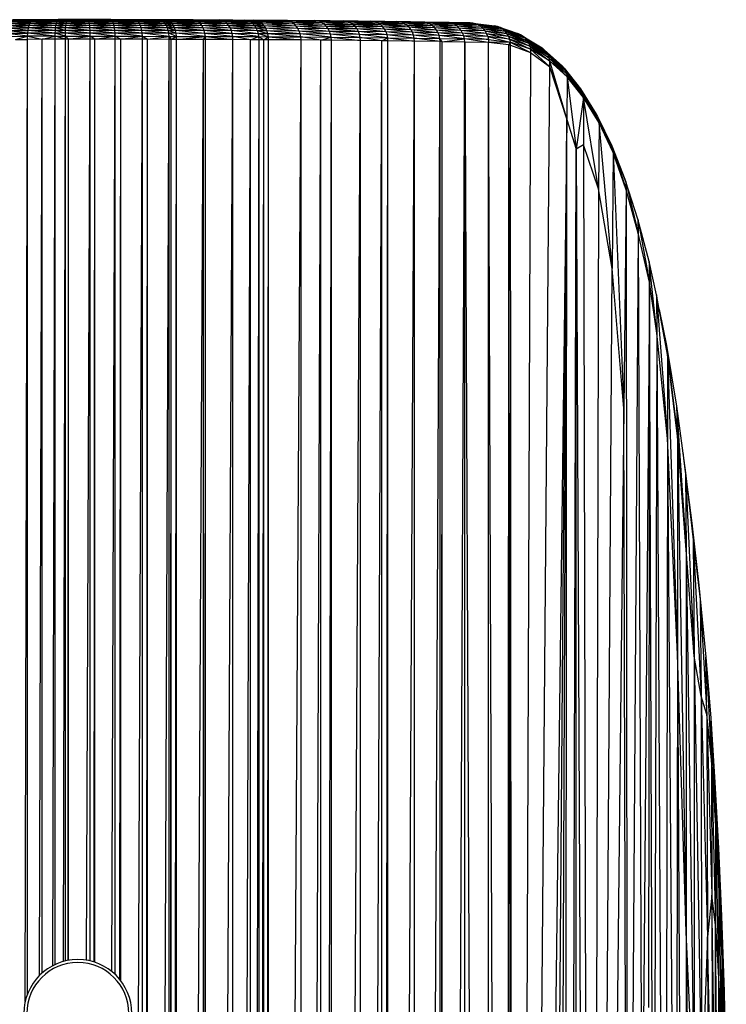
# Paper-space layout '_Derecha' of a CAD drawing. Header units: millimetres. Extents: x -65 to 67, y -161 to 389.
# Tile 7 of 7: x -5 to 67, y 289 to 389. Entities that reach past the tile are written whole.
import ezdxf

# ---------------------------------------------------------------- set-up
doc = ezdxf.new("R2010")
doc.units = ezdxf.units.MM

psp = doc.layouts.new('_Derecha')

# ---------------------------------------------------------------- linework, layer by layer
at = {"color": 7, "linetype": 'Continuous', "lineweight": 25}
for p, q in [((-4.62, 387.96), (-6.83, 388.23)), ((-6.83, 388.23), (-4.57, 388.23)), ((-6.74, 388.46), (-4.5, 388.47)), ((-4.57, 388.23), (-6.74, 388.46)), ((-4.5, 388.47), (-6.64, 388.67)), ((-6.64, 388.67), (-4.43, 388.67)), ((-6.52, 388.83), (-4.34, 388.84)), ((-4.43, 388.67), (-6.52, 388.83)), ((-6.4, 388.95), (-4.25, 388.96)), ((-4.34, 388.84), (-6.4, 388.95)), ((-4.16, 389.03), (-6.27, 389.02)), ((-4.25, 388.96), (-6.27, 389.02)), ((-4.16, 389.03), (-6.13, 389.05)), ((-4.06, 389.05), (-6.13, 389.05)), ((-4.62, 387.96), (-4.57, 388.23)), ((-4.57, 388.23), (-4.5, 388.47)), ((-1.81, 388.24), (-4.57, 388.23)), ((-1.83, 387.97), (-4.57, 388.23)), ((-4.5, 388.47), (-4.43, 388.67)), ((-1.81, 388.24), (-4.5, 388.47)), ((-1.78, 388.47), (-4.5, 388.47)), ((-4.43, 388.67), (-4.34, 388.84)), ((-1.74, 388.68), (-4.43, 388.67)), ((-1.78, 388.47), (-4.43, 388.67)), ((-4.34, 388.84), (-4.25, 388.96)), ((-1.74, 388.68), (-4.34, 388.84)), ((-1.7, 388.84), (-4.34, 388.84)), ((-4.25, 388.96), (-4.16, 389.03)), ((-1.7, 388.84), (-4.25, 388.96)), ((-1.66, 388.96), (-4.25, 388.96)), ((-4.16, 389.03), (-4.06, 389.05)), ((-1.66, 388.96), (-4.16, 389.03)), ((-4.16, 389.03), (-1.61, 389.03)), ((-1.57, 389.06), (-4.06, 389.05)), ((-1.61, 389.03), (-4.06, 389.05)), ((-1.83, 387.97), (-1.81, 388.24)), ((-1.81, 388.24), (-1.78, 388.47)), ((-0.8, 387.97), (-1.81, 388.24)), ((-0.79, 388.24), (-1.81, 388.24)), ((-1.78, 388.47), (-1.74, 388.68)), ((-0.77, 388.48), (-1.78, 388.47)), ((-0.79, 388.24), (-1.78, 388.47)), ((-1.74, 388.68), (-1.7, 388.84)), ((-0.77, 388.48), (-1.74, 388.68)), ((-0.75, 388.68), (-1.74, 388.68)), ((-1.7, 388.84), (-1.66, 388.96)), ((-0.75, 388.68), (-1.7, 388.84)), ((-0.72, 388.84), (-1.7, 388.84)), ((-1.66, 388.96), (-1.61, 389.03)), ((-0.72, 388.84), (-1.66, 388.96)), ((-0.7, 388.96), (-1.66, 388.96)), ((-1.61, 389.03), (-1.57, 389.06)), ((-0.7, 388.96), (-1.61, 389.03)), ((-1.61, 389.03), (-0.67, 389.03)), ((-0.67, 389.03), (-1.57, 389.06)), ((-0.65, 389.06), (-1.57, 389.06)), ((-0.8, 387.97), (-0.79, 388.24)), ((-0.79, 388.24), (-0.77, 388.48)), ((1.69, 387.97), (-0.79, 388.24)), ((1.67, 388.24), (-0.79, 388.24)), ((-0.77, 388.48), (-0.75, 388.68)), ((1.67, 388.24), (-0.77, 388.48)), ((1.66, 388.48), (-0.77, 388.48)), ((-0.75, 388.68), (-0.72, 388.84)), ((1.66, 388.48), (-0.75, 388.68)), ((1.64, 388.68), (-0.75, 388.68)), ((-0.72, 388.84), (-0.7, 388.96)), ((1.64, 388.68), (-0.72, 388.84)), ((1.62, 388.84), (-0.72, 388.84)), ((-0.7, 388.96), (-0.67, 389.03)), ((1.62, 388.84), (-0.7, 388.96)), ((1.6, 388.96), (-0.7, 388.96)), ((-0.67, 389.03), (-0.65, 389.06)), ((1.6, 388.96), (-0.67, 389.03)), ((-0.67, 389.03), (1.58, 389.03)), ((1.58, 389.03), (-0.65, 389.06)), ((1.56, 389.06), (-0.65, 389.06)), ((1.58, 389.03), (1.56, 389.06)), ((3.89, 389.03), (1.56, 389.06)), ((3.82, 389.06), (1.56, 389.06)), ((1.6, 388.96), (1.58, 389.03)), ((3.96, 388.96), (1.58, 389.03)), ((1.58, 389.03), (3.89, 389.03)), ((1.62, 388.84), (1.6, 388.96)), ((4.02, 388.84), (1.6, 388.96)), ((3.96, 388.96), (1.6, 388.96)), ((1.64, 388.68), (1.62, 388.84)), ((4.08, 388.68), (1.62, 388.84)), ((4.02, 388.84), (1.62, 388.84)), ((1.66, 388.48), (1.64, 388.68)), ((4.14, 388.48), (1.64, 388.68)), ((4.08, 388.68), (1.64, 388.68)), ((1.67, 388.24), (1.66, 388.48)), ((4.18, 388.24), (1.66, 388.48)), ((4.14, 388.48), (1.66, 388.48)), ((1.69, 387.97), (1.67, 388.24)), ((4.22, 387.97), (1.67, 388.24)), ((4.18, 388.24), (1.67, 388.24)), ((3.89, 389.03), (3.82, 389.06)), ((6.4, 389.03), (3.82, 389.06)), ((6.29, 389.05), (3.82, 389.06)), ((3.96, 388.96), (3.89, 389.03)), ((6.52, 388.96), (3.89, 389.03)), ((3.89, 389.03), (6.4, 389.03)), ((4.02, 388.84), (3.96, 388.96)), ((6.63, 388.84), (3.96, 388.96)), ((6.52, 388.96), (3.96, 388.96)), ((4.08, 388.68), (4.02, 388.84)), ((6.73, 388.68), (4.02, 388.84)), ((6.63, 388.84), (4.02, 388.84)), ((4.14, 388.48), (4.08, 388.68)), ((6.82, 388.47), (4.08, 388.68)), ((6.73, 388.68), (4.08, 388.68)), ((4.18, 388.24), (4.14, 388.48)), ((6.9, 388.23), (4.14, 388.48)), ((6.82, 388.47), (4.14, 388.48)), ((4.22, 387.97), (4.18, 388.24)), ((6.96, 387.97), (4.18, 388.24)), ((6.9, 388.23), (4.18, 388.24)), ((6.4, 389.03), (6.29, 389.05)), ((8.92, 389.03), (6.29, 389.05)), ((8.77, 389.05), (6.29, 389.05)), ((6.52, 388.96), (6.4, 389.03)), ((9.07, 388.95), (6.4, 389.03)), ((6.4, 389.03), (8.92, 389.03)), ((6.63, 388.84), (6.52, 388.96)), ((9.22, 388.83), (6.52, 388.96)), ((9.07, 388.95), (6.52, 388.96)), ((6.73, 388.68), (6.63, 388.84)), ((9.35, 388.67), (6.63, 388.84)), ((9.22, 388.83), (6.63, 388.84)), ((6.82, 388.47), (6.73, 388.68)), ((9.47, 388.47), (6.73, 388.68)), ((9.35, 388.67), (6.73, 388.68)), ((6.9, 388.23), (6.82, 388.47)), ((9.57, 388.23), (6.82, 388.47)), ((9.47, 388.47), (6.82, 388.47)), ((6.96, 387.97), (6.9, 388.23)), ((9.66, 387.96), (6.9, 388.23)), ((9.57, 388.23), (6.9, 388.23)), ((8.92, 389.03), (8.77, 389.05)), ((9.62, 389.02), (8.77, 389.05)), ((9.45, 389.05), (8.77, 389.05)), ((9.07, 388.95), (8.92, 389.03)), ((9.78, 388.95), (8.92, 389.03)), ((8.92, 389.03), (9.62, 389.02)), ((9.22, 388.83), (9.07, 388.95)), ((9.93, 388.83), (9.07, 388.95)), ((9.78, 388.95), (9.07, 388.95)), ((9.35, 388.67), (9.22, 388.83)), ((10.08, 388.67), (9.22, 388.83)), ((9.93, 388.83), (9.22, 388.83)), ((9.47, 388.47), (9.35, 388.67)), ((10.2, 388.47), (9.35, 388.67)), ((10.08, 388.67), (9.35, 388.67)), ((9.62, 389.02), (9.45, 389.05)), ((12.4, 389.01), (9.45, 389.05)), ((12.2, 389.04), (9.45, 389.05)), ((9.57, 388.23), (9.47, 388.47)), ((10.31, 388.23), (9.47, 388.47)), ((10.2, 388.47), (9.47, 388.47)), ((9.66, 387.96), (9.57, 388.23)), ((10.4, 387.96), (9.57, 388.23)), ((10.31, 388.23), (9.57, 388.23)), ((9.78, 388.95), (9.62, 389.02)), ((12.59, 388.94), (9.62, 389.02)), ((9.62, 389.02), (12.4, 389.01)), ((9.93, 388.83), (9.78, 388.95)), ((12.77, 388.82), (9.78, 388.95)), ((12.59, 388.94), (9.78, 388.95)), ((10.08, 388.67), (9.93, 388.83)), ((12.94, 388.66), (9.93, 388.83)), ((12.77, 388.82), (9.93, 388.83)), ((10.2, 388.47), (10.08, 388.67)), ((13.09, 388.46), (10.08, 388.67)), ((12.94, 388.66), (10.08, 388.67)), ((10.31, 388.23), (10.2, 388.47)), ((13.22, 388.22), (10.2, 388.47)), ((13.09, 388.46), (10.2, 388.47)), ((10.4, 387.96), (10.31, 388.23)), ((13.32, 387.95), (10.31, 388.23)), ((13.22, 388.22), (10.31, 388.23)), ((12.4, 389.01), (12.2, 389.04)), ((15.07, 389), (12.2, 389.04)), ((12.2, 389.04), (14.85, 389.03)), ((12.59, 388.94), (12.4, 389.01)), ((15.28, 388.93), (12.4, 389.01)), ((12.4, 389.01), (15.07, 389)), ((12.77, 388.82), (12.59, 388.94)), ((15.49, 388.81), (12.59, 388.94)), ((15.28, 388.93), (12.59, 388.94)), ((12.94, 388.66), (12.77, 388.82)), ((15.68, 388.65), (12.77, 388.82)), ((15.49, 388.81), (12.77, 388.82)), ((13.09, 388.46), (12.94, 388.66)), ((15.84, 388.44), (12.94, 388.66)), ((15.68, 388.65), (12.94, 388.66)), ((13.22, 388.22), (13.09, 388.46)), ((15.99, 388.21), (13.09, 388.46)), ((15.84, 388.44), (13.09, 388.46)), ((13.32, 387.95), (13.22, 388.22)), ((16.1, 387.94), (13.22, 388.22)), ((15.99, 388.21), (13.22, 388.22)), ((15.07, 389), (14.85, 389.03)), ((17.64, 388.99), (14.85, 389.03)), ((14.85, 389.03), (17.41, 389.01)), ((15.28, 388.93), (15.07, 389)), ((17.87, 388.92), (15.07, 389)), ((17.64, 388.99), (15.07, 389)), ((15.49, 388.81), (15.28, 388.93)), ((18.09, 388.8), (15.28, 388.93)), ((17.87, 388.92), (15.28, 388.93)), ((15.68, 388.65), (15.49, 388.81)), ((18.3, 388.63), (15.49, 388.81)), ((18.09, 388.8), (15.49, 388.81)), ((15.84, 388.44), (15.68, 388.65)), ((18.48, 388.43), (15.68, 388.65)), ((18.3, 388.63), (15.68, 388.65)), ((15.99, 388.21), (15.84, 388.44)), ((18.63, 388.19), (15.84, 388.44)), ((18.48, 388.43), (15.84, 388.44)), ((17.64, 388.99), (17.41, 389.01)), ((18.59, 388.98), (17.41, 389.01)), ((17.41, 389.01), (18.34, 389.01)), ((17.87, 388.92), (17.64, 388.99)), ((18.82, 388.91), (17.64, 388.99)), ((18.59, 388.98), (17.64, 388.99)), ((18.09, 388.8), (17.87, 388.92)), ((19.05, 388.79), (17.87, 388.92)), ((18.82, 388.91), (17.87, 388.92)), ((18.3, 388.63), (18.09, 388.8)), ((19.25, 388.63), (18.09, 388.8)), ((19.05, 388.79), (18.09, 388.8)), ((18.48, 388.43), (18.3, 388.63)), ((19.44, 388.43), (18.3, 388.63)), ((19.25, 388.63), (18.3, 388.63)), ((18.59, 388.98), (18.34, 389.01)), ((21.8, 388.96), (18.34, 389.01)), ((18.34, 389.01), (21.55, 388.99)), ((18.63, 388.19), (18.48, 388.43)), ((19.6, 388.19), (18.48, 388.43)), ((19.44, 388.43), (18.48, 388.43)), ((18.82, 388.91), (18.59, 388.98)), ((22.05, 388.89), (18.59, 388.98)), ((21.8, 388.96), (18.59, 388.98)), ((19.05, 388.79), (18.82, 388.91)), ((22.29, 388.77), (18.82, 388.91)), ((22.05, 388.89), (18.82, 388.91)), ((19.25, 388.63), (19.05, 388.79)), ((22.51, 388.61), (19.05, 388.79)), ((22.29, 388.77), (19.05, 388.79)), ((19.44, 388.43), (19.25, 388.63)), ((22.71, 388.4), (19.25, 388.63)), ((22.51, 388.61), (19.25, 388.63)), ((19.6, 388.19), (19.44, 388.43)), ((22.88, 388.16), (19.44, 388.43)), ((22.71, 388.4), (19.44, 388.43)), ((21.8, 388.96), (21.55, 388.99)), ((24.85, 388.94), (21.55, 388.99)), ((21.55, 388.99), (24.58, 388.96)), ((22.05, 388.89), (21.8, 388.96)), ((25.11, 388.86), (21.8, 388.96)), ((24.85, 388.94), (21.8, 388.96)), ((22.29, 388.77), (22.05, 388.89)), ((25.36, 388.74), (22.05, 388.89)), ((25.11, 388.86), (22.05, 388.89)), ((22.51, 388.61), (22.29, 388.77)), ((25.59, 388.58), (22.29, 388.77)), ((25.36, 388.74), (22.29, 388.77)), ((22.71, 388.4), (22.51, 388.61)), ((25.79, 388.38), (22.51, 388.61)), ((25.59, 388.58), (22.51, 388.61)), ((22.88, 388.16), (22.71, 388.4)), ((25.96, 388.14), (22.71, 388.4)), ((25.79, 388.38), (22.71, 388.4)), ((24.85, 388.94), (24.58, 388.96)), ((27.75, 388.91), (24.58, 388.96)), ((24.58, 388.96), (27.47, 388.93)), ((25.11, 388.86), (24.85, 388.94)), ((28.02, 388.84), (24.85, 388.94)), ((27.75, 388.91), (24.85, 388.94)), ((25.36, 388.74), (25.11, 388.86)), ((28.27, 388.72), (25.11, 388.86)), ((28.02, 388.84), (25.11, 388.86)), ((25.59, 388.58), (25.36, 388.74)), ((28.51, 388.55), (25.36, 388.74)), ((28.27, 388.72), (25.36, 388.74)), ((25.79, 388.38), (25.59, 388.58)), ((28.72, 388.35), (25.59, 388.58)), ((28.51, 388.55), (25.59, 388.58)), ((25.96, 388.14), (25.79, 388.38)), ((28.9, 388.11), (25.79, 388.38)), ((28.72, 388.35), (25.79, 388.38)), ((27.75, 388.91), (27.47, 388.93)), ((30.53, 388.87), (27.47, 388.93)), ((27.47, 388.93), (30.25, 388.9)), ((28.02, 388.84), (27.75, 388.91)), ((30.81, 388.8), (27.75, 388.91)), ((30.53, 388.87), (27.75, 388.91)), ((28.27, 388.72), (28.02, 388.84)), ((31.07, 388.68), (28.02, 388.84)), ((30.81, 388.8), (28.02, 388.84)), ((28.51, 388.55), (28.27, 388.72)), ((31.31, 388.52), (28.27, 388.72)), ((31.07, 388.68), (28.27, 388.72)), ((28.72, 388.35), (28.51, 388.55)), ((31.52, 388.32), (28.51, 388.55)), ((31.31, 388.52), (28.51, 388.55)), ((28.9, 388.11), (28.72, 388.35)), ((31.71, 388.08), (28.72, 388.35)), ((31.52, 388.32), (28.72, 388.35)), ((30.53, 388.87), (30.25, 388.9)), ((33.21, 388.84), (30.25, 388.9)), ((30.25, 388.9), (32.92, 388.86)), ((30.81, 388.8), (30.53, 388.87)), ((33.49, 388.77), (30.53, 388.87)), ((33.21, 388.84), (30.53, 388.87)), ((31.07, 388.68), (30.81, 388.8)), ((33.75, 388.65), (30.81, 388.8)), ((33.49, 388.77), (30.81, 388.8)), ((31.31, 388.52), (31.07, 388.68)), ((34, 388.48), (31.07, 388.68)), ((33.75, 388.65), (31.07, 388.68)), ((31.52, 388.32), (31.31, 388.52)), ((34.22, 388.28), (31.31, 388.52)), ((34, 388.48), (31.31, 388.52)), ((31.71, 388.08), (31.52, 388.32)), ((34.4, 388.04), (31.52, 388.32)), ((34.22, 388.28), (31.52, 388.32)), ((33.21, 388.84), (32.92, 388.86)), ((35.79, 388.8), (32.92, 388.86)), ((35.5, 388.82), (32.92, 388.86)), ((33.49, 388.77), (33.21, 388.84)), ((36.07, 388.73), (33.21, 388.84)), ((35.79, 388.8), (33.21, 388.84)), ((33.75, 388.65), (33.49, 388.77)), ((36.34, 388.61), (33.49, 388.77)), ((36.07, 388.73), (33.49, 388.77)), ((34, 388.48), (33.75, 388.65)), ((36.59, 388.44), (33.75, 388.65)), ((36.34, 388.61), (33.75, 388.65)), ((34.22, 388.28), (34, 388.48)), ((36.81, 388.24), (34, 388.48)), ((36.59, 388.44), (34, 388.48)), ((34.4, 388.04), (34.22, 388.28)), ((37, 388), (34.22, 388.28)), ((36.81, 388.24), (34.22, 388.28)), ((35.79, 388.8), (35.5, 388.82)), ((38.29, 388.76), (35.5, 388.82)), ((37.99, 388.78), (35.5, 388.82)), ((36.07, 388.73), (35.79, 388.8)), ((38.57, 388.68), (35.79, 388.8)), ((38.29, 388.76), (35.79, 388.8)), ((36.34, 388.61), (36.07, 388.73)), ((38.85, 388.56), (36.07, 388.73)), ((38.57, 388.68), (36.07, 388.73)), ((36.59, 388.44), (36.34, 388.61)), ((39.1, 388.4), (36.34, 388.61)), ((38.85, 388.56), (36.34, 388.61)), ((36.81, 388.24), (36.59, 388.44)), ((39.32, 388.2), (36.59, 388.44)), ((39.1, 388.4), (36.59, 388.44)), ((37, 388), (36.81, 388.24)), ((39.51, 387.96), (36.81, 388.24)), ((39.32, 388.2), (36.81, 388.24)), ((38.29, 388.76), (37.99, 388.78)), ((40.7, 388.71), (37.99, 388.78)), ((40.41, 388.73), (37.99, 388.78)), ((38.57, 388.68), (38.29, 388.76)), ((40.99, 388.64), (38.29, 388.76)), ((40.7, 388.71), (38.29, 388.76)), ((38.85, 388.56), (38.57, 388.68)), ((41.27, 388.52), (38.57, 388.68)), ((40.99, 388.64), (38.57, 388.68)), ((39.1, 388.4), (38.85, 388.56)), ((41.52, 388.35), (38.85, 388.56)), ((41.27, 388.52), (38.85, 388.56)), ((39.32, 388.2), (39.1, 388.4)), ((41.75, 388.15), (39.1, 388.4)), ((41.52, 388.35), (39.1, 388.4)), ((40.7, 388.71), (40.41, 388.73)), ((40.99, 388.64), (40.7, 388.71)), ((40.7, 388.71), (43.21, 388.37)), ((40.7, 388.71), (42.92, 388.43)), ((41.27, 388.52), (40.99, 388.64)), ((40.99, 388.64), (43.49, 388.25)), ((40.99, 388.64), (43.21, 388.37)), ((41.52, 388.35), (41.27, 388.52)), ((41.27, 388.52), (43.75, 388.09)), ((41.27, 388.52), (43.49, 388.25)), ((41.75, 388.15), (41.52, 388.35)), ((41.52, 388.35), (43.98, 387.88)), ((41.52, 388.35), (43.75, 388.09)), ((43.21, 388.37), (42.92, 388.43)), ((43.49, 388.25), (43.21, 388.37)), ((43.21, 388.37), (45.56, 387.52)), ((43.21, 388.37), (45.28, 387.64)), ((43.75, 388.09), (43.49, 388.25)), ((43.49, 388.25), (45.82, 387.36)), ((43.49, 388.25), (45.56, 387.52)), ((-6.98, 387.36), (-4.68, 387.37)), ((-4.68, 387.37), (-6.95, 387.67)), ((-6.95, 387.67), (-4.65, 387.67)), ((-4.65, 387.67), (-6.9, 387.96)), ((-6.9, 387.96), (-4.62, 387.96)), ((-5.9, 387.05), (-4.68, 387.37)), ((-4.68, 387.37), (-4.65, 387.67)), ((-1.86, 387.37), (-4.68, 387.37)), ((-4.68, 387.37), (-3.19, 387.06)), ((-4.68, 387.05), (-4.68, 387.37)), ((-4.65, 387.67), (-4.62, 387.96)), ((-1.85, 387.68), (-4.65, 387.67)), ((-1.86, 387.37), (-4.65, 387.67)), ((-1.83, 387.97), (-4.62, 387.96)), ((-1.85, 387.68), (-4.62, 387.96)), ((-3.19, 387.06), (-1.86, 387.37)), ((-1.86, 387.37), (-1.85, 387.68)), ((-1.86, 387.06), (-1.86, 387.37)), ((-0.82, 387.06), (-1.86, 387.37)), ((-1.86, 387.37), (-0.82, 387.37)), ((-1.85, 387.68), (-1.83, 387.97)), ((-0.82, 387.37), (-1.85, 387.68)), ((-0.81, 387.68), (-1.85, 387.68)), ((-0.81, 387.68), (-1.83, 387.97)), ((-0.8, 387.97), (-1.83, 387.97)), ((-0.82, 387.37), (-0.81, 387.68)), ((-0.49, 387.06), (-0.82, 387.37)), ((-0.82, 387.37), (1.7, 387.37)), ((-0.82, 387.06), (-0.82, 387.37)), ((-0.81, 387.68), (-0.8, 387.97)), ((1.7, 387.37), (-0.81, 387.68)), ((1.7, 387.68), (-0.81, 387.68)), ((1.7, 387.68), (-0.8, 387.97)), ((1.69, 387.97), (-0.8, 387.97)), ((-0.49, 387.06), (1.7, 387.37)), ((1.7, 387.68), (1.69, 387.97)), ((4.25, 387.68), (1.69, 387.97)), ((4.22, 387.97), (1.69, 387.97)), ((1.7, 387.37), (1.7, 387.68)), ((4.27, 387.37), (1.7, 387.68)), ((4.25, 387.68), (1.7, 387.68)), ((1.7, 387.06), (1.7, 387.37)), ((2.19, 387.06), (1.7, 387.37)), ((1.7, 387.37), (4.27, 387.37)), ((2.19, 387.06), (4.27, 387.37)), ((4.25, 387.68), (4.22, 387.97)), ((7, 387.68), (4.22, 387.97)), ((6.96, 387.97), (4.22, 387.97)), ((4.27, 387.37), (4.25, 387.68)), ((7.03, 387.37), (4.25, 387.68)), ((7, 387.68), (4.25, 387.68)), ((4.27, 387.06), (4.27, 387.37)), ((4.27, 387.37), (4.83, 387.06)), ((4.27, 387.37), (7.03, 387.37)), ((4.83, 387.06), (7.03, 387.37)), ((7, 387.68), (6.96, 387.97)), ((9.72, 387.67), (6.96, 387.97)), ((9.66, 387.96), (6.96, 387.97)), ((7.03, 387.37), (7, 387.68)), ((9.75, 387.36), (7, 387.68)), ((9.72, 387.67), (7, 387.68)), ((7.04, 387.06), (7.03, 387.37)), ((7.03, 387.37), (7.56, 387.06)), ((7.03, 387.37), (9.75, 387.36)), ((7.56, 387.06), (9.75, 387.36)), ((9.72, 387.67), (9.66, 387.96)), ((10.46, 387.67), (9.66, 387.96)), ((10.4, 387.96), (9.66, 387.96)), ((9.75, 387.36), (9.72, 387.67)), ((10.5, 387.36), (9.72, 387.67)), ((10.46, 387.67), (9.72, 387.67)), ((9.77, 387.05), (9.75, 387.36)), ((9.75, 387.36), (9.96, 387.05)), ((9.75, 387.36), (10.5, 387.36)), ((9.96, 387.05), (10.5, 387.36)), ((10.46, 387.67), (10.4, 387.96)), ((13.4, 387.66), (10.4, 387.96)), ((13.32, 387.95), (10.4, 387.96)), ((10.5, 387.36), (10.46, 387.67)), ((13.45, 387.35), (10.46, 387.67)), ((13.4, 387.66), (10.46, 387.67)), ((10.51, 387.05), (10.5, 387.36)), ((10.5, 387.36), (13.45, 387.35)), ((10.51, 387.05), (13.45, 387.35)), ((13.27, 387.04), (13.45, 387.35)), ((13.4, 387.66), (13.32, 387.95)), ((16.19, 387.65), (13.32, 387.95)), ((16.1, 387.94), (13.32, 387.95)), ((13.45, 387.35), (13.4, 387.66)), ((16.24, 387.34), (13.4, 387.66)), ((16.19, 387.65), (13.4, 387.66)), ((13.46, 387.04), (13.45, 387.35)), ((13.45, 387.35), (16.26, 387.03)), ((13.45, 387.35), (16.24, 387.34)), ((16.1, 387.94), (15.99, 388.21)), ((18.76, 387.92), (15.99, 388.21)), ((18.63, 388.19), (15.99, 388.21)), ((16.19, 387.65), (16.1, 387.94)), ((18.85, 387.63), (16.1, 387.94)), ((18.76, 387.92), (16.1, 387.94)), ((16.24, 387.34), (16.19, 387.65)), ((18.9, 387.33), (16.19, 387.65)), ((18.85, 387.63), (16.19, 387.65)), ((16.26, 387.03), (16.24, 387.34)), ((18.05, 387.02), (16.24, 387.34)), ((16.24, 387.34), (18.9, 387.33)), ((18.05, 387.02), (18.9, 387.33)), ((18.76, 387.92), (18.63, 388.19)), ((19.72, 387.92), (18.63, 388.19)), ((19.6, 388.19), (18.63, 388.19)), ((18.85, 387.63), (18.76, 387.92)), ((19.82, 387.63), (18.76, 387.92)), ((19.72, 387.92), (18.76, 387.92)), ((18.9, 387.33), (18.85, 387.63)), ((19.87, 387.32), (18.85, 387.63)), ((19.82, 387.63), (18.85, 387.63)), ((18.92, 387.01), (18.9, 387.33)), ((18.9, 387.33), (19.4, 387.01)), ((18.9, 387.33), (19.87, 387.32)), ((19.4, 387.01), (19.87, 387.32)), ((19.72, 387.92), (19.6, 388.19)), ((23.01, 387.9), (19.6, 388.19)), ((22.88, 388.16), (19.6, 388.19)), ((19.82, 387.63), (19.72, 387.92)), ((23.11, 387.61), (19.72, 387.92)), ((23.01, 387.9), (19.72, 387.92)), ((19.87, 387.32), (19.82, 387.63)), ((23.17, 387.3), (19.82, 387.63)), ((23.11, 387.61), (19.82, 387.63)), ((19.89, 387.01), (19.87, 387.32)), ((19.87, 387.32), (23.19, 386.99)), ((19.87, 387.32), (23.17, 387.3)), ((23.01, 387.9), (22.88, 388.16)), ((26.1, 387.87), (22.88, 388.16)), ((25.96, 388.14), (22.88, 388.16)), ((23.11, 387.61), (23.01, 387.9)), ((26.21, 387.58), (23.01, 387.9)), ((26.1, 387.87), (23.01, 387.9)), ((23.17, 387.3), (23.11, 387.61)), ((26.27, 387.27), (23.11, 387.61)), ((26.21, 387.58), (23.11, 387.61)), ((23.19, 386.99), (23.17, 387.3)), ((25.2, 386.97), (23.17, 387.3)), ((23.17, 387.3), (26.27, 387.27)), ((25.2, 386.97), (26.27, 387.27)), ((26.1, 387.87), (25.96, 388.14)), ((29.04, 387.84), (25.96, 388.14)), ((28.9, 388.11), (25.96, 388.14)), ((26.21, 387.58), (26.1, 387.87)), ((29.15, 387.55), (26.1, 387.87)), ((29.04, 387.84), (26.1, 387.87)), ((26.27, 387.27), (26.21, 387.58)), ((29.21, 387.24), (26.21, 387.58)), ((29.15, 387.55), (26.21, 387.58)), ((26.29, 386.96), (26.27, 387.27)), ((26.27, 387.27), (29.24, 386.93)), ((26.27, 387.27), (29.21, 387.24)), ((29.04, 387.84), (28.9, 388.11)), ((31.85, 387.81), (28.9, 388.11)), ((31.71, 388.08), (28.9, 388.11)), ((29.15, 387.55), (29.04, 387.84)), ((31.96, 387.52), (29.04, 387.84)), ((31.85, 387.81), (29.04, 387.84)), ((29.21, 387.24), (29.15, 387.55)), ((32.03, 387.21), (29.15, 387.55)), ((31.96, 387.52), (29.15, 387.55)), ((29.24, 386.93), (29.21, 387.24)), ((31.41, 386.9), (29.21, 387.24)), ((29.21, 387.24), (32.03, 387.21)), ((31.41, 386.9), (32.03, 387.21)), ((31.85, 387.81), (31.71, 388.08)), ((34.55, 387.77), (31.71, 388.08)), ((34.4, 388.04), (31.71, 388.08)), ((31.96, 387.52), (31.85, 387.81)), ((34.66, 387.48), (31.85, 387.81)), ((34.55, 387.77), (31.85, 387.81)), ((32.03, 387.21), (31.96, 387.52)), ((34.73, 387.17), (31.96, 387.52)), ((34.66, 387.48), (31.96, 387.52)), ((32.05, 386.9), (32.03, 387.21)), ((32.03, 387.21), (34.75, 386.86)), ((32.03, 387.21), (34.73, 387.17)), ((34.55, 387.77), (34.4, 388.04)), ((37.15, 387.73), (34.4, 388.04)), ((37, 388), (34.4, 388.04)), ((34.66, 387.48), (34.55, 387.77)), ((37.26, 387.44), (34.55, 387.77)), ((37.15, 387.73), (34.55, 387.77)), ((34.73, 387.17), (34.66, 387.48)), ((37.33, 387.13), (34.66, 387.48)), ((37.26, 387.44), (34.66, 387.48)), ((37.15, 387.73), (37, 388)), ((39.66, 387.69), (37, 388)), ((39.51, 387.96), (37, 388)), ((37.26, 387.44), (37.15, 387.73)), ((39.78, 387.4), (37.15, 387.73)), ((39.66, 387.69), (37.15, 387.73)), ((37.33, 387.13), (37.26, 387.44)), ((39.85, 387.09), (37.26, 387.44)), ((39.78, 387.4), (37.26, 387.44)), ((39.51, 387.96), (39.32, 388.2)), ((41.94, 387.91), (39.32, 388.2)), ((41.75, 388.15), (39.32, 388.2)), ((39.66, 387.69), (39.51, 387.96)), ((42.09, 387.64), (39.51, 387.96)), ((41.94, 387.91), (39.51, 387.96)), ((39.78, 387.4), (39.66, 387.69)), ((42.21, 387.35), (39.66, 387.69)), ((42.09, 387.64), (39.66, 387.69)), ((39.85, 387.09), (39.78, 387.4)), ((39.78, 387.4), (42.28, 387.04)), ((42.21, 387.35), (39.78, 387.4)), ((41.94, 387.91), (41.75, 388.15)), ((41.75, 388.15), (44.17, 387.64)), ((41.75, 388.15), (43.98, 387.88)), ((42.09, 387.64), (41.94, 387.91)), ((41.94, 387.91), (44.33, 387.37)), ((41.94, 387.91), (44.17, 387.64)), ((42.21, 387.35), (42.09, 387.64)), ((42.09, 387.64), (44.44, 387.08)), ((42.09, 387.64), (44.33, 387.37)), ((42.21, 387.35), (42.28, 387.04)), ((42.21, 387.35), (44.5, 386.77)), ((44.44, 387.08), (42.21, 387.35)), ((43.98, 387.88), (43.75, 388.09)), ((43.75, 388.09), (46.05, 387.16)), ((43.75, 388.09), (45.82, 387.36)), ((44.17, 387.64), (43.98, 387.88)), ((43.98, 387.88), (46.25, 386.92)), ((43.98, 387.88), (46.05, 387.16)), ((44.33, 387.37), (44.17, 387.64)), ((44.17, 387.64), (46.4, 386.65)), ((44.17, 387.64), (46.25, 386.92)), ((44.33, 387.37), (44.44, 387.08)), ((44.33, 387.37), (46.51, 386.36)), ((44.33, 387.37), (46.4, 386.65)), ((45.56, 387.52), (45.28, 387.64)), ((45.82, 387.36), (45.56, 387.52)), ((45.56, 387.52), (47.75, 386.18)), ((46.05, 387.16), (45.82, 387.36)), ((45.82, 387.36), (47.98, 385.98)), ((45.82, 387.36), (47.75, 386.18)), ((-5.9, 387.05), (-4.68, 387.05)), ((-4.9, 289.06), (-4.68, 387.05)), ((-3.19, 387.06), (-4.68, 387.05)), ((-4.68, 289.78), (-4.68, 387.05)), ((-3.45, 291.68), (-3.19, 387.06)), ((-3.19, 291.93), (-3.19, 387.06)), ((-1.86, 387.06), (-3.19, 387.06)), ((-2.09, 292.69), (-1.86, 387.06)), ((-1.86, 292.8), (-1.86, 387.06)), ((-0.82, 387.06), (-1.86, 387.06)), ((-1, 293.12), (-0.82, 387.06)), ((-0.82, 293.16), (-0.82, 387.06)), ((-0.49, 387.06), (-0.82, 387.06)), ((-0.55, 293.22), (-0.49, 387.06)), ((-0.49, 293.23), (-0.49, 387.06)), ((1.7, 387.06), (-0.49, 387.06)), ((1.33, 293.24), (1.7, 387.06)), ((1.7, 293.17), (1.7, 387.06)), ((2.19, 387.06), (1.7, 387.06)), ((2.1, 293.06), (2.19, 387.06)), ((2.19, 293.03), (2.19, 387.06)), ((4.27, 387.06), (2.19, 387.06)), ((3.91, 292.09), (4.27, 387.06)), ((4.27, 291.77), (4.27, 387.06)), ((4.83, 387.06), (4.27, 387.06)), ((4.73, 291.27), (4.83, 387.06)), ((4.83, 291.15), (4.83, 387.06)), ((7.04, 387.06), (4.83, 387.06)), ((5.35, -29.31), (7.04, 387.06)), ((7.04, -158.36), (7.04, 387.06)), ((7.04, -158.36), (7.56, 387.06)), ((7.56, 387.06), (7.04, 387.06)), ((7.56, -158.37), (7.56, 387.06)), ((9.77, 387.05), (7.56, 387.06)), ((7.56, -158.37), (9.77, 387.05)), ((9.77, -158.37), (9.77, 387.05)), ((9.77, -158.37), (9.96, 387.05)), ((9.96, 387.05), (9.77, 387.05)), ((9.96, -158.38), (9.96, 387.05)), ((9.96, -158.38), (10.51, 387.05)), ((10.51, 387.05), (9.96, 387.05)), ((10.51, -158.38), (10.51, 387.05)), ((13.27, 387.04), (10.51, 387.05)), ((10.51, -158.38), (13.27, 387.04)), ((13.27, -158.39), (13.27, 387.04)), ((13.27, -158.39), (13.46, 387.04)), ((13.46, 387.04), (13.27, 387.04)), ((13.46, -158.39), (13.46, 387.04)), ((16.26, 387.03), (13.46, 387.04)), ((13.46, -158.39), (16.26, 387.03)), ((16.26, -158.4), (16.26, 387.03)), ((18.05, 387.02), (16.26, 387.03)), ((16.26, -158.4), (18.05, 387.02)), ((18.05, -158.4), (18.05, 387.02)), ((18.92, 387.01), (18.05, 387.02)), ((18.05, -158.4), (18.92, 387.01)), ((18.92, -158.41), (18.92, 387.01)), ((18.92, -158.41), (19.4, 387.01)), ((19.4, 387.01), (18.92, 387.01)), ((19.4, -158.41), (19.4, 387.01)), ((19.4, -158.41), (19.89, 387.01)), ((19.89, 387.01), (19.4, 387.01)), ((19.89, -158.41), (19.89, 387.01)), ((23.19, 386.99), (19.89, 387.01)), ((19.89, -158.41), (23.19, 386.99)), ((23.19, -158.42), (23.19, 386.99)), ((25.2, 386.97), (23.19, 386.99)), ((23.19, -158.42), (25.2, 386.97)), ((25.2, -158.43), (25.2, 386.97)), ((26.29, 386.96), (25.2, 386.97)), ((25.2, -158.43), (26.29, 386.96)), ((26.29, -158.44), (26.29, 386.96)), ((29.24, 386.93), (26.29, 386.96)), ((26.29, -158.44), (29.24, 386.93)), ((29.24, -158.45), (29.24, 386.93)), ((31.41, 386.9), (29.24, 386.93)), ((29.24, -158.45), (31.41, 386.9)), ((31.41, -158.38), (31.41, 386.9)), ((31.41, -158.38), (32.05, 386.9)), ((32.05, 386.9), (31.41, 386.9)), ((32.05, -158.27), (32.05, 386.9)), ((34.75, 386.86), (32.05, 386.9)), ((32.05, -158.27), (34.75, 386.86)), ((34.75, 386.86), (34.73, 387.17)), ((37.36, 386.82), (34.73, 387.17)), ((34.73, 387.17), (37.33, 387.13)), ((34.76, -157.21), (34.75, 386.86)), ((37.36, 386.82), (34.75, 386.86)), ((34.76, -157.21), (37.36, 386.82)), ((37.36, 386.82), (37.33, 387.13)), ((37.57, 386.81), (37.33, 387.13)), ((37.33, 387.13), (39.85, 387.09)), ((37.35, -154.22), (37.36, 386.82)), ((37.35, -154.22), (37.57, 386.81)), ((37.57, 386.81), (37.36, 386.82)), ((37.57, 386.81), (39.85, 387.09)), ((37.58, -153.91), (37.57, 386.81)), ((39.87, 386.77), (37.57, 386.81)), ((37.58, -153.91), (39.87, 386.77)), ((39.87, 386.77), (39.85, 387.09)), ((42.28, 387.04), (39.85, 387.09)), ((42.3, 386.72), (39.85, 387.09)), ((39.87, -155.52), (39.87, 386.77)), ((39.87, 386.77), (42.29, -146.94)), ((42.3, 386.72), (39.87, 386.77)), ((42.28, 387.04), (42.3, 386.72)), ((42.28, 387.04), (44.5, 386.77)), ((42.29, -146.94), (42.3, 386.72)), ((44.5, 386.77), (42.3, 386.72)), ((44.21, -128.15), (42.3, 386.72)), ((44.37, 386.48), (42.3, 386.72)), ((44.21, -128.15), (44.37, 386.48)), ((44.37, 386.48), (44.5, 386.77)), ((44.94, -47.35), (44.37, 386.48)), ((44.37, 386.48), (44.52, 386.45)), ((44.44, 387.08), (44.5, 386.77)), ((44.44, 387.08), (46.57, 386.04)), ((46.51, 386.36), (44.44, 387.08)), ((44.52, 386.45), (44.5, 386.77)), ((44.5, 386.77), (46.58, 385.72)), ((46.57, 386.04), (44.5, 386.77)), ((44.94, -47.35), (44.52, 386.45)), ((44.52, 386.45), (46.58, 385.72)), ((46.25, 386.92), (46.05, 387.16)), ((46.05, 387.16), (48.18, 385.74)), ((46.05, 387.16), (47.98, 385.98)), ((46.4, 386.65), (46.25, 386.92)), ((46.25, 386.92), (48.33, 385.47)), ((46.25, 386.92), (48.18, 385.74)), ((46.4, 386.65), (46.51, 386.36)), ((46.4, 386.65), (48.44, 385.18)), ((46.4, 386.65), (48.33, 385.47)), ((46.51, 386.36), (46.57, 386.04)), ((46.51, 386.36), (48.5, 384.87)), ((48.44, 385.18), (46.51, 386.36)), ((46.58, 385.72), (44.94, -47.35)), ((46.57, 386.04), (46.58, 385.72)), ((46.57, 386.04), (48.51, 384.28)), ((48.5, 384.87), (46.57, 386.04)), ((46.58, 385.72), (48.51, 384.28)), ((47.98, 385.98), (47.75, 386.18)), ((48.18, 385.74), (47.98, 385.98)), ((47.98, 385.98), (49.99, 384.11)), ((47.98, 385.98), (49.79, 384.34)), ((48.33, 385.47), (48.18, 385.74)), ((48.18, 385.74), (50.14, 383.84)), ((48.18, 385.74), (49.99, 384.11)), ((48.33, 385.47), (48.44, 385.18)), ((48.33, 385.47), (50.25, 383.55)), ((48.33, 385.47), (50.14, 383.84)), ((48.51, 384.28), (44.94, -47.35)), ((48.44, 385.18), (48.5, 384.87)), ((48.44, 385.18), (50.3, 383.23)), ((50.25, 383.55), (48.44, 385.18)), ((48.5, 384.87), (48.51, 384.28)), ((48.5, 384.87), (50.28, 378.89)), ((50.3, 383.23), (48.5, 384.87)), ((48.51, 384.28), (50.28, 378.89)), ((49.99, 384.11), (49.79, 384.34)), ((50.14, 383.84), (49.99, 384.11)), ((49.99, 384.11), (51.83, 381.74)), ((49.99, 384.11), (51.68, 382)), ((50.14, 383.84), (50.25, 383.55)), ((50.14, 383.84), (51.93, 381.45)), ((50.14, 383.84), (51.83, 381.74)), ((50.25, 383.55), (50.3, 383.23)), ((50.25, 383.55), (51.98, 381.13)), ((51.93, 381.45), (50.25, 383.55)), ((50.3, 383.23), (50.28, 378.89)), ((50.3, 383.23), (51.24, 375.86)), ((51.98, 381.13), (50.3, 383.23)), ((51.83, 381.74), (51.68, 382)), ((51.68, 382), (53.4, 379.19)), ((51.68, 382), (53.25, 379.44)), ((51.83, 381.74), (51.93, 381.45)), ((51.83, 381.74), (53.51, 378.9)), ((51.83, 381.74), (53.4, 379.19)), ((51.93, 381.45), (51.98, 381.13)), ((53.56, 378.55), (51.93, 381.45)), ((53.51, 378.9), (51.93, 381.45)), ((51.98, 381.13), (51.24, 375.86)), ((51.98, 381.13), (51.99, 376.3)), ((53.51, 371.81), (51.98, 381.13)), ((53.56, 378.55), (51.98, 381.13)), ((53.4, 379.19), (53.25, 379.44)), ((53.4, 379.19), (53.51, 378.9)), ((53.4, 379.19), (54.95, 375.93)), ((53.4, 379.19), (54.85, 376.21)), ((50.28, 378.89), (44.94, -47.35)), ((46.16, -148.05), (50.28, 378.89)), ((48.19, -136.35), (50.28, 378.89)), ((50.01, -44.74), (50.28, 378.89)), ((50.28, 378.89), (51.24, 375.86)), ((53.51, 378.9), (53.56, 378.55)), ((53.51, 378.9), (55, 375.53)), ((54.95, 375.93), (53.51, 378.9)), ((53.56, 378.55), (53.51, 371.81)), ((54.89, 363.7), (53.56, 378.55)), ((55, 375.53), (53.56, 378.55)), ((51.99, 376.3), (51.24, 375.86)), ((51.99, 376.3), (52.69, 32.86)), ((53.51, 371.81), (51.99, 376.3)), ((54.85, 376.21), (54.95, 375.93)), ((54.85, 376.21), (56.29, 372.54)), ((54.85, 376.21), (56.19, 372.81)), ((50.01, -44.74), (51.24, 375.86)), ((51.15, -108.02), (51.24, 375.86)), ((51.24, 375.86), (52.69, 32.86)), ((55, 375.53), (54.89, 363.7)), ((54.95, 375.93), (55, 375.53)), ((54.95, 375.93), (56.33, 371.71)), ((56.29, 372.54), (54.95, 375.93)), ((55, 375.53), (56.08, 349.44)), ((56.33, 371.71), (55, 375.53)), ((56.19, 372.81), (56.29, 372.54)), ((56.29, 372.54), (56.33, 371.71)), ((56.29, 372.54), (57.54, 367.3)), ((57.52, 368.73), (56.29, 372.54)), ((53.51, 371.81), (52.69, 32.86)), ((54.89, 363.7), (53.51, 371.81)), ((56.33, 371.71), (56.08, 349.44)), ((57.54, 367.3), (56.33, 371.71)), ((56.33, 371.71), (56.46, 203.44)), ((57.52, 368.73), (57.54, 367.3)), ((57.52, 368.73), (58.69, 362.31)), ((58.67, 364.42), (57.52, 368.73)), ((57.54, 367.3), (56.46, 203.44)), ((57.54, 367.3), (57.91, 266.65)), ((58.69, 362.31), (57.54, 367.3)), ((58.67, 364.42), (58.69, 362.31)), ((59.46, 357.11), (58.67, 364.42)), ((59.42, 361.04), (58.67, 364.42)), ((52.69, 32.86), (54.89, 363.7)), ((56.08, 349.44), (54.89, 363.7)), ((58.69, 362.31), (57.91, 266.65)), ((58.69, 362.31), (58.61, 288.43)), ((59.11, 243), (58.69, 362.31)), ((59.46, 357.11), (58.69, 362.31)), ((59.42, 361.04), (59.46, 357.11)), ((59.42, 361.04), (60.54, 346.4)), ((60.52, 354.96), (59.42, 361.04)), ((59.69, 359.53), (60.42, 355.86)), ((59.46, 357.11), (59.11, 243)), ((59.46, 357.11), (60.27, 194.76)), ((60.54, 346.4), (59.46, 357.11)), ((60.42, 355.86), (60.52, 354.96)), ((60.42, 355.86), (61.54, 346.63)), ((60.42, 355.86), (61.45, 349.69)), ((60.52, 354.96), (60.54, 346.4)), ((60.52, 354.96), (61.55, 324.43)), ((61.54, 346.63), (60.52, 354.96)), ((56.08, 349.44), (52.69, 32.86)), ((56.46, 203.44), (56.08, 349.44)), ((61.45, 349.69), (61.54, 346.63)), ((61.45, 349.69), (62.44, 335.05)), ((61.45, 349.69), (62.36, 342.89)), ((60.54, 346.4), (60.27, 194.76)), ((60.54, 346.4), (61.36, 229.24)), ((61.55, 324.43), (60.54, 346.4)), ((61.54, 346.63), (61.55, 324.43)), ((61.54, 346.63), (62.44, 296.11)), ((62.44, 335.05), (61.54, 346.63)), ((62.08, 345), (62.21, 344.09)), ((62.21, 344.09), (62.36, 342.89)), ((62.21, 344.09), (63.02, 337.77)), ((62.36, 342.89), (62.44, 335.05)), ((62.36, 342.89), (63.25, 324.2)), ((62.36, 342.89), (63.16, 336.08)), ((63.02, 337.77), (63.16, 336.08)), ((63.02, 337.77), (63.86, 329.98)), ((63.02, 337.77), (63.71, 331.45)), ((63.16, 336.08), (63.25, 324.2)), ((63.16, 336.08), (63.95, 320.13)), ((63.16, 336.08), (63.86, 329.98)), ((62.44, 335.05), (62.44, 296.11)), ((62.44, 335.05), (63.26, 277.36)), ((63.25, 324.2), (62.44, 335.05)), ((63.71, 331.45), (63.86, 329.98)), ((63.71, 331.45), (64.44, 324.11)), ((63.86, 329.98), (63.95, 320.13)), ((63.86, 329.98), (64.54, 318.26)), ((63.86, 329.98), (64.44, 324.11)), ((61.55, 324.43), (61.36, 229.24)), ((61.55, 324.43), (62.39, 175.71)), ((62.44, 296.11), (61.55, 324.43)), ((63.25, 324.2), (63.26, 277.36)), ((63.25, 324.2), (64.01, 278.74)), ((63.95, 320.13), (63.25, 324.2)), ((64.54, 318.26), (64.44, 324.11)), ((64.44, 324.11), (65.02, 313.66)), ((64.44, 324.11), (64.94, 317.91)), ((63.95, 320.13), (64.01, 278.74)), ((63.95, 320.13), (64.6, 295.63)), ((64.54, 318.26), (63.95, 320.13)), ((64.54, 318.26), (64.6, 295.63)), ((64.54, 318.26), (65.06, 299.87)), ((65.02, 313.66), (64.54, 318.26)), ((64.94, 317.91), (65.02, 313.66)), ((64.94, 317.91), (65.42, 307.52)), ((64.94, 317.91), (65.36, 311.38)), ((65.02, 313.66), (65.06, 299.87)), ((65.02, 313.66), (65.43, 296.8)), ((65.42, 307.52), (65.02, 313.66)), ((65.36, 311.38), (65.42, 307.52)), ((65.36, 311.38), (65.77, 300.96)), ((65.36, 311.38), (65.73, 304.66)), ((65.42, 307.52), (65.43, 296.8)), ((65.42, 307.52), (65.74, 291.47)), ((65.77, 300.96), (65.42, 307.52)), ((65.73, 304.66), (65.77, 300.96)), ((65.73, 304.66), (66.07, 294.27)), ((65.73, 304.66), (66.04, 297.71)), ((65.77, 300.96), (65.74, 291.47)), ((65.77, 300.96), (66.01, 285.72)), ((66.07, 294.27), (65.77, 300.96)), ((65.06, 299.87), (64.6, 295.63)), ((65.06, 299.87), (65.14, 271.94)), ((65.44, 275.11), (65.06, 299.87)), ((65.43, 296.8), (65.06, 299.87)), ((66.04, 297.71), (66.07, 294.27)), ((66.04, 297.71), (66.32, 286.9)), ((66.04, 297.71), (66.3, 290)), ((62.44, 296.11), (62.39, 175.71)), ((62.44, 296.11), (63.17, 209.98)), ((63.26, 277.36), (62.44, 296.11)), ((65.44, 275.11), (65.43, 296.8)), ((65.68, 272.72), (65.43, 296.8)), ((65.43, 296.8), (65.74, 291.47)), ((64.6, 295.63), (64.01, 278.74)), ((64.6, 295.63), (64.74, 251.46)), ((65.14, 271.94), (64.6, 295.63)), ((66.07, 294.27), (66.01, 285.72)), ((66.07, 294.27), (66.23, 279.52)), ((66.32, 286.9), (66.07, 294.27)), ((65.74, 291.47), (65.68, 272.72)), ((65.74, 291.47), (65.88, 268.91)), ((65.74, 291.47), (66.01, 285.72)), ((66.3, 290), (66.32, 286.9)), ((66.3, 290), (66.52, 277.25)), ((66.3, 290), (66.52, 280.18))]:
    psp.add_line(p, q, dxfattribs=at)
for radius in [5.5, 5.2]:
    psp.add_arc((0.45, 287.81), radius, 0, 180, dxfattribs=at)

doc.saveas('drawing.dxf')
